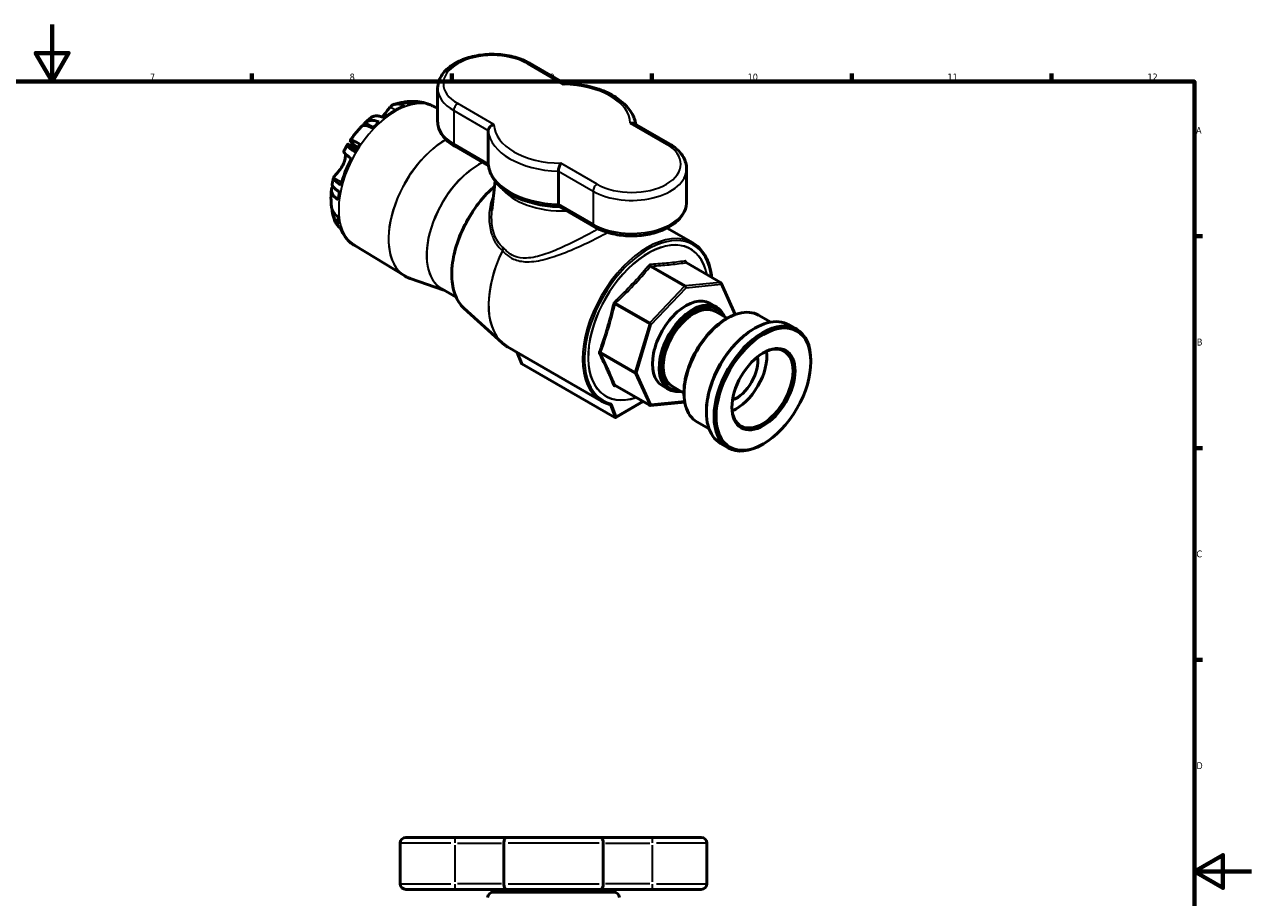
# Model space of a CAD drawing. Header units: millimetres. Extents: x -96 to 918, y -124 to 641.
# Tile 7 of 7: x 411 to 841, y 288 to 594. Entities that reach past the tile are written whole.
import ezdxf

# ---------------------------------------------------------------- set-up
doc = ezdxf.new("R2010")
doc.units = ezdxf.units.MM
for name, color, linetype, lineweight in [('Border (ANSI)', 7, 'Continuous', 70), ('Visible (ANSI)', 7, 'Continuous', 50), ('Visible Narrow (ANSI)', 7, 'Continuous', 35)]:
    doc.layers.add(name, color=color, linetype=linetype, lineweight=lineweight)
doc.styles.add('Note Text (ANSI)', font='tahoma.ttf')

# ---------------------------------------------------------------- blocks, each defined once
blk = doc.blocks.new('Borders Default Border')
at = {"layer": 'Border (ANSI)'}
for p, q in [((490.58, 574), (490.58, 576.8)), ((560.67, 574), (560.67, 576.8)), ((630.75, 574), (630.75, 576.8)), ((700.83, 574), (700.83, 576.8)), ((770.92, 574), (770.92, 576.8)), ((821, 519.75), (823.8, 519.75)), ((821, 445.5), (823.8, 445.5)), ((821, 371.25), (823.8, 371.25))]:
    blk.add_line(p, q, dxfattribs=at)
at = {"layer": 'Border (ANSI)', "flags": 128}
for points in [[(420.5, 594), (420.5, 574), (414.73, 584), (426.27, 584), (420.5, 574)], [(20, 20), (20, 574), (821, 574), (821, 20), (20, 20)], [(841, 297), (821, 297), (831, 302.77), (831, 291.23), (821, 297)]]:
    blk.add_lwpolyline(points, dxfattribs=at)
at = {"layer": 'Border (ANSI)', "color": 5, "true_color": 0x0000ff, "char_height": 2.4, "attachment_point": 7, "style": 'Note Text (ANSI)'}
for s, insert in [('7', (454.8, 574.4)), ('8', (524.84, 574.35)), ('9', (594.92, 574.35)), ('10', (664.35, 574.35)), ('11', (734.43, 574.4)), ('12', (804.52, 574.4)), ('A', (821.58, 555.68)), ('B', (821.87, 481.43)), ('C', (821.71, 407.13)), ('D', (821.72, 332.93))]:
    blk.add_mtext(s, dxfattribs=dict(at, insert=insert))

msp = doc.modelspace()

# ---------------------------------------------------------------- linework, layer by layer
at = {"layer": 'Visible (ANSI)'}
for p, q in [((600.2659, 573.3323), (588.0319, 580.3956)), ((555.6696, 571.6417), (555.6696, 560.0474)), ((554.6665, 565.0832), (555.6696, 564.5323)), ((636.9071, 552.1775), (624.6213, 559.2707)), ((573.4181, 556.803), (573.4181, 545.2088)), ((524.2832, 552.0451), (527.2655, 550.3233)), ((526.1928, 551.9052), (527.712, 551.0281)), ((561.7074, 551.2935), (573.4928, 544.4892)), ((598.0435, 530.9912), (598.0435, 542.5855)), ((642.9448, 543.4236), (642.9448, 531.8293)), ((575.8301, 539.1538), (574.7148, 528.7649)), ((598.2968, 530.1686), (610.5826, 523.0754)), ((645.1104, 517.4158), (636.0839, 522.6272)), ((526.6072, 516.4832), (544.1226, 505.8651)), ((654.8252, 503.5552), (642.7992, 510.4984)), ((557.8845, 500.8954), (546.0436, 504.9667)), ((655.0308, 503.3283), (660.0221, 492.2957)), ((562.1382, 498.4395), (557.1856, 501.2989)), ((653.4436, 494.8915), (651.0819, 496.2551)), ((564.8874, 494.562), (578.2442, 482.4172)), ((657.1604, 490.9968), (653.0399, 493.3758)), ((659.3631, 492.0418), (659.8405, 492.2267)), ((672.4335, 489.6319), (668.1607, 492.0988)), ((666.5107, 487.2976), (666.8642, 487.5017)), ((681.5512, 487.1391), (678.8642, 488.6904)), ((613.1104, 461.9902), (580.1714, 481.0075)), ((585.034, 475.2404), (583.5673, 479.0469)), ((617.7967, 456.2266), (585.1803, 475.0577)), ((686.5218, 475.7442), (686.5218, 476.1524)), ((629.9714, 460.5071), (617.9454, 467.4504)), ((636.7836, 466.0355), (634.4218, 467.399)), ((642.0149, 464.764), (637.8944, 467.143)), ((618.1192, 456.2437), (627.7375, 461.7969)), ((642.3209, 461.6362), (630.2707, 460.4426)), ((642.2113, 462.3339), (642.2898, 461.8281)), ((649.8936, 458.5161), (649.8936, 458.1078)), ((650.8335, 452.2196), (646.5607, 454.6865)), ((657.5512, 445.5698), (654.8642, 447.1212)), ((669.9048, 446.9627), (669.5512, 446.7585)), ((542.5437, 306.9274), (542.5437, 292.7274)), ((544.5437, 308.9274), (561.7437, 308.9274)), ((579.6807, 308.9274), (561.7437, 308.9274)), ((578.8909, 306.9274), (578.8909, 292.7274)), ((579.6807, 308.9274), (612.9268, 308.9274)), ((630.8637, 308.9274), (612.9268, 308.9274)), ((613.7166, 292.7274), (613.7166, 306.9274)), ((630.8637, 308.9274), (648.0637, 308.9274)), ((650.0637, 306.9274), (650.0637, 292.7274)), ((561.7437, 290.7274), (544.5437, 290.7274)), ((561.7437, 290.7274), (579.6807, 290.7274)), ((575.1688, 289.7274), (617.4387, 289.7274)), ((612.9268, 290.7274), (579.6807, 290.7274)), ((584.3037, 289.7274), (584.3037, 290.7274)), ((608.3037, 289.7274), (608.3037, 290.7274)), ((612.9268, 290.7274), (630.8637, 290.7274)), ((648.0637, 290.7274), (630.8637, 290.7274))]:
    msp.add_line(p, q, dxfattribs=at)
for centre, radius, start, end in [((654.5752, 503.1222), 0.5, 24.34287, 60), ((630.2214, 460.9402), 0.5, 240, 275.65713), ((544.5437, 306.9274), 2, 90, 180), ((648.0637, 306.9274), 2, 0, 90), ((544.5437, 292.7274), 2, 180, 270), ((648.0637, 292.7274), 2, 270, 0), ((575.1688, 287.7274), 2, 90, 175), ((617.4387, 287.7274), 2, 5, 90)]:
    msp.add_arc(centre, radius, start, end, dxfattribs=at)
for centre, major_axis, ratio, start_param, end_param in [((540.4759, 540.8761), (-14.0208, -24.2847), 0.57735027, 3.74337427, 4.11060736), ((545.9245, 557.4266), (-0.9463, 9.5532), 0.75434448, 5.85384259, 6.47230828), ((540.4759, 540.8761), (-14.0208, -24.2847), 0.57735027, 3.53429174, 3.64956608), ((548.876, 557.163), (2.8315, 9.1729), 0.80951134, 6.1673643, 6.28318531), ((540.4759, 540.8761), (14.0208, 24.2847), 0.57735027, 0.04726315, 0.13089969), ((540.4759, 540.8761), (-14.0208, -24.2847), 0.57735027, 4.20441555, 4.3196899), ((535.9325, 551.6577), (-6.9694, 6.6021), 0.31245971, 5.43236871, 6.28318531), ((532.981, 547.986), (-7.9261, 5.4163), 0.10657419, 5.39864088, 6.90272106), ((534.1403, 544.534), (-9.2314, -15.9893), 0.57735027, 4.58148929, 4.62690773), ((540.4759, 540.8761), (-14.0208, -24.2847), 0.57735027, 4.58148929, 4.69676363), ((540.4759, 540.8761), (-14.0208, -24.2847), 0.57735027, 4.79057182, 5.15780491), ((527.985, 535.1095), (-9.5455, 1.0211), 0.49705163, 6.0304104, 7.05928422), ((540.4759, 540.8761), (-14.0208, -24.2847), 0.57735027, 5.25161311, 5.36688745), ((527.985, 531.1742), (-9.5293, -1.163), 0.64777029, 0, 0.64408271), ((540.4759, 540.8761), (-14.0208, -24.2847), 0.57735027, 5.62868684, 5.74396118), ((540.4759, 540.8761), (-14.0208, -24.2847), 0.57735027, 5.83776937, 6.20500246), ((642.7519, 481.8271), (-8.33, -14.428), 0.57735027, 3.14159265, 6.28318531), ((645.1136, 480.4635), (8.33, 14.428), 0.57735027, 5.85348564, 9.85447763), ((645.4672, 480.2594), (-8.08, -13.995), 0.57735027, 2.78536378, 6.63941419), ((645.4672, 480.2594), (-7.5728, -13.1164), 0.57735027, 3.14159265, 6.28318531), ((657.3607, 473.3926), (-10.8, -18.7061), 0.57735027, 3.14159265, 6.28318531), ((656.9397, 473.6357), (-10.5546, -18.2811), 0.57735027, 3.76391091, 5.66086705), ((666.8642, 467.9058), (-12, -20.7846), 0.57735027, 3.14159265, 6.28318531), ((666.5107, 468.1099), (-11.75, -20.3516), 0.57735027, 3.92699082, 5.49778714), ((669.5512, 466.3544), (12, 20.7846), 0.57735027, 5.49778714, 10.21017612), ((669.5512, 466.3544), (7.5728, 13.1164), 0.57735027, 2.37256774, 7.05221022), ((660.4013, 471.6372), (-7.5728, -13.1164), 0.57735027, 0.64868285, 2.49290981), ((585.4279, 475.6088), (-0.2022, -0.5721), 0.66653171, 5.62113306, 6.15983939), ((660.4013, 471.6372), (-5.3009, -9.1815), 0.57735027, 0.60398257, 2.53761008), ((618.0442, 456.7778), (-0.2022, -0.5721), 0.66653171, 6.15983939, 7.73063572)]:
    msp.add_ellipse(centre, major_axis=major_axis, ratio=ratio, start_param=start_param, end_param=end_param, dxfattribs=at)
for major_axis in [(-11.75, -20.3516), (7.8228, 13.5494)]:
    msp.add_ellipse((669.9048, 466.1503), major_axis=major_axis, ratio=0.57735027, dxfattribs=at)
for points, knots in [([(588.0319, 580.3956), (586.4954, 581.2827), (584.7414, 581.9958), (580.975, 583.0409), (578.9636, 583.3733), (574.8853, 583.6377), (572.8197, 583.572), (568.8176, 583.0499), (566.882, 582.5933), (563.3137, 581.3112), (561.6832, 580.4836), (558.9165, 578.4958), (557.7734, 577.3353), (556.2326, 574.8368), (555.7805, 573.5201), (555.6757, 571.996), (555.6696, 571.8188), (555.6696, 571.6417)], [0, 0, 0, 0, 0.33739021, 0.33739021, 0.67360935, 0.67360935, 1.00761997, 1.00761997, 1.34210089, 1.34210089, 1.67927677, 1.67927677, 2.01414444, 2.01414444, 2.31651956, 2.31651956, 2.35619449, 2.35619449, 2.35619449, 2.35619449]), ([(599.7152, 572.9738), (599.7161, 572.975), (599.717, 572.9762), (599.7807, 573.0625), (599.8436, 573.1338), (599.967, 573.2451), (600.0273, 573.2852), (600.1271, 573.326), (600.1677, 573.3343), (600.2063, 573.3335)], [-0.000684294, -0.000684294, -0.000684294, -0.000684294, 0, 0, 0.048237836, 0.048237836, 0.096102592, 0.096102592, 0.130991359, 0.130991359, 0.130991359, 0.130991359]), ([(625.1217, 558.9818), (624.9179, 560.3774), (624.4184, 561.7373), (622.7631, 564.5426), (621.4926, 565.9457), (618.3988, 568.4183), (616.5733, 569.4901), (612.517, 571.2628), (610.2858, 571.9633), (605.5912, 572.9548), (603.1284, 573.2455), (600.5003, 573.3267), (600.3533, 573.3305), (600.2063, 573.3335)], [5.58189489, 5.58189489, 5.58189489, 5.58189489, 5.82614072, 5.82614072, 6.12338649, 6.12338649, 6.42063227, 6.42063227, 6.71787804, 6.71787804, 7.01512381, 7.01512381, 7.03271983, 7.03271983, 7.03271983, 7.03271983]), ([(536.281, 561.5544), (536.4353, 561.7409), (536.5867, 561.9318), (537.0259, 562.5006), (537.3005, 562.8749), (537.7552, 563.4925), (537.9372, 563.7389), (538.2963, 564.2122), (538.4705, 564.4343), (538.7889, 564.8174), (538.9333, 564.9804), (539.0708, 565.1231)], [-1.178788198, -1.178788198, -1.178788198, -1.178788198, -1.11864283, -1.11864283, -1.001499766, -1.001499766, -0.916784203, -0.916784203, -0.827368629, -0.827368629, -0.745036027, -0.745036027, -0.745036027, -0.745036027]), ([(539.0708, 565.1231), (539.2892, 565.3496), (539.5307, 565.5369), (540.0685, 565.8541), (540.42, 565.9937), (541.1779, 566.1473), (541.5843, 566.1612), (542.3551, 566.0881), (542.79, 565.9952), (543.5221, 565.7423), (543.8136, 565.6183), (544.0963, 565.4772)], [4.988889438, 4.988889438, 4.988889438, 4.988889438, 5.135352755, 5.135352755, 5.313310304, 5.313310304, 5.491267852, 5.491267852, 5.667693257, 5.667693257, 5.781846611, 5.781846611, 5.781846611, 5.781846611]), ([(540.3617, 565.9516), (540.5067, 566.0017), (540.6525, 566.0504), (540.9456, 566.1448), (541.0929, 566.1906), (541.389, 566.2791), (541.5378, 566.3218), (541.837, 566.4041), (541.9873, 566.4437), (542.2895, 566.5196), (542.4414, 566.5559), (542.594, 566.5906)], [4.91046072, 4.91046072, 4.91046072, 4.91046072, 4.9297647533, 4.9297647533, 4.9490687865, 4.9490687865, 4.9683728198, 4.9683728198, 4.987676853, 4.987676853, 5.0069808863, 5.0069808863, 5.0069808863, 5.0069808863]), ([(545.9065, 566.0318), (545.628, 566.1702), (545.3409, 566.2917), (544.6179, 566.5395), (544.1877, 566.6295), (543.4214, 566.6981), (543.0156, 566.6809), (542.6232, 566.5971), (542.6086, 566.5939), (542.594, 566.5906)], [0.062263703, 0.062263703, 0.062263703, 0.062263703, 0.174710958, 0.174710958, 0.349421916, 0.349421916, 0.527641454, 0.527641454, 0.534548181, 0.534548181, 0.534548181, 0.534548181]), ([(544.9782, 566.9799), (545.4121, 567.0228), (545.8509, 567.0509), (546.7367, 567.0745), (547.1837, 567.0699), (548.0833, 567.0253), (548.536, 566.9852), (549.4435, 566.867), (549.8984, 566.7889), (550.8059, 566.5926), (551.2586, 566.4745), (551.7075, 566.3359)], [5.105088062, 5.105088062, 5.105088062, 5.105088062, 5.15744794, 5.15744794, 5.209807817, 5.209807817, 5.262167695, 5.262167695, 5.314527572, 5.314527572, 5.36688745, 5.36688745, 5.36688745, 5.36688745]), ([(553.8186, 565.5161), (553.8759, 565.489), (553.9331, 565.4615), (554.0471, 565.4059), (554.104, 565.3777), (554.2174, 565.3207), (554.2739, 565.2918), (554.3867, 565.2334), (554.4429, 565.2038), (554.5549, 565.144), (554.6108, 565.1138), (554.6665, 565.0832)], [5.4505239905, 5.4505239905, 5.4505239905, 5.4505239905, 5.4575080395, 5.4575080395, 5.4644920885, 5.4644920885, 5.4714761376, 5.4714761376, 5.4784601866, 5.4784601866, 5.4854442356, 5.4854442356, 5.4854442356, 5.4854442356]), ([(529.5976, 558.579), (529.6139, 558.6395), (529.6347, 558.7001), (529.7947, 559.0841), (530.0519, 559.3983), (530.4, 559.6781)], [-0.273256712, -0.273256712, -0.273256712, -0.273256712, -0.230245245, -0.230245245, 0, 0, 0, 0]), ([(530.1824, 559.4873), (530.3075, 559.6073), (530.4334, 559.7263), (530.6867, 559.9622), (530.8142, 560.0792), (531.0708, 560.311), (531.1998, 560.4259), (531.4596, 560.6535), (531.5903, 560.7663), (531.8533, 560.9896), (531.9855, 561.1002), (532.1186, 561.2096)], [4.392917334, 4.392917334, 4.392917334, 4.392917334, 4.414967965, 4.414967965, 4.437018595, 4.437018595, 4.459069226, 4.459069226, 4.481119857, 4.481119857, 4.503170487, 4.503170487, 4.503170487, 4.503170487]), ([(530.4, 559.6781), (530.5163, 559.7715), (530.6358, 559.8546), (531.0489, 560.1049), (531.3988, 560.2489), (532.1545, 560.4102), (532.5603, 560.4274), (533.3265, 560.3588), (533.7567, 560.2688), (534.4798, 560.021), (534.7669, 559.8995), (535.0454, 559.7611)], [5.353990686, 5.353990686, 5.353990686, 5.353990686, 5.426732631, 5.426732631, 5.604952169, 5.604952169, 5.783171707, 5.783171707, 5.957882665, 5.957882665, 6.07032992, 6.07032992, 6.07032992, 6.07032992]), ([(536.8556, 561.2968), (536.5729, 561.4378), (536.2813, 561.5618), (535.5492, 561.8148), (535.1143, 561.9076), (534.3436, 561.9808), (533.9371, 561.9668), (533.1792, 561.8133), (532.8277, 561.6737), (532.3929, 561.4172), (532.2536, 561.3202), (532.1188, 561.2094)], [0.062272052, 0.062272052, 0.062272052, 0.062272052, 0.176425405, 0.176425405, 0.35285081, 0.35285081, 0.530808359, 0.530808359, 0.708765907, 0.708765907, 0.793088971, 0.793088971, 0.793088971, 0.793088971]), ([(555.6696, 560.0474), (555.6696, 559.3461), (555.766, 558.6452), (556.1393, 557.2845), (556.4155, 556.6251), (557.1215, 555.3706), (557.5509, 554.7753), (558.5386, 553.6561), (559.0969, 553.132), (560.3236, 552.1573), (560.992, 551.7065), (561.7074, 551.2935)], [2.35619449, 2.35619449, 2.35619449, 2.35619449, 2.513274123, 2.513274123, 2.670353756, 2.670353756, 2.827433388, 2.827433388, 2.984513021, 2.984513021, 3.141592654, 3.141592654, 3.141592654, 3.141592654]), ([(623.2237, 559.4011), (623.2258, 559.4017), (623.2279, 559.4022), (623.3781, 559.4386), (623.5257, 559.4609), (623.8136, 559.4773), (623.9534, 559.4715), (624.2834, 559.4217), (624.4644, 559.3613), (624.6213, 559.2707)], [-0.654059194, -0.654059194, -0.654059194, -0.654059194, -0.6533749, -0.6533749, -0.605137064, -0.605137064, -0.557272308, -0.557272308, -0.486810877, -0.486810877, -0.486810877, -0.486810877]), ([(525.0548, 553.4023), (525.2908, 553.7476), (525.5319, 554.0891), (526.0241, 554.7638), (526.2751, 555.0971), (526.787, 555.7548), (527.0478, 556.0793), (527.5789, 556.7189), (527.8492, 557.034), (528.3992, 557.6545), (528.6788, 557.9597), (528.9631, 558.2598)], [4.057890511, 4.057890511, 4.057890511, 4.057890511, 4.110250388, 4.110250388, 4.162610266, 4.162610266, 4.214970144, 4.214970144, 4.267330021, 4.267330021, 4.319689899, 4.319689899, 4.319689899, 4.319689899]), ([(575.3907, 558.9301), (575.3886, 558.9296), (575.3865, 558.9291), (575.2364, 558.8919), (575.0888, 558.8415), (574.8009, 558.7154), (574.6611, 558.6401), (574.3008, 558.4057), (574.0946, 558.2266), (573.7615, 557.835), (573.6332, 557.6291), (573.4618, 557.21), (573.4181, 557.0022), (573.4181, 556.803)], [-0.654059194, -0.654059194, -0.654059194, -0.654059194, -0.6533749, -0.6533749, -0.605137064, -0.605137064, -0.557272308, -0.557272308, -0.475944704, -0.475944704, -0.400061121, -0.400061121, -0.32668745, -0.32668745, -0.32668745, -0.32668745]), ([(522.8329, 549.7607), (522.9158, 549.9138), (522.9997, 550.0664), (523.1694, 550.3705), (523.2552, 550.522), (523.4287, 550.8239), (523.5164, 550.9744), (523.6937, 551.2741), (523.7833, 551.4234), (523.9644, 551.7208), (524.0558, 551.869), (524.1482, 552.0165)], [3.88002525, 3.88002525, 3.88002525, 3.88002525, 3.901786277, 3.901786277, 3.923547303, 3.923547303, 3.945308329, 3.945308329, 3.967069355, 3.967069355, 3.988830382, 3.988830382, 3.988830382, 3.988830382]), ([(526.676, 549.3494), (526.4142, 549.5087), (526.1603, 549.6715), (525.5645, 550.0776), (525.2531, 550.3154), (524.7672, 550.7327), (524.55, 550.9502), (524.2426, 551.3464), (524.1522, 551.5252), (524.1056, 551.731), (524.1002, 551.7898), (524.1044, 551.8462)], [0.062263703, 0.062263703, 0.062263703, 0.062263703, 0.174710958, 0.174710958, 0.349421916, 0.349421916, 0.527641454, 0.527641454, 0.705860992, 0.705860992, 0.778602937, 0.778602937, 0.778602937, 0.778602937]), ([(524.1044, 551.8462), (524.1063, 551.8714), (524.1092, 551.8946), (524.1352, 552.035), (524.1891, 552.0875), (524.2716, 552.0514), (524.2773, 552.0485), (524.2832, 552.0451)], [-0.753906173, -0.753906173, -0.753906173, -0.753906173, -0.719574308, -0.719574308, -0.526013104, -0.526013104, -0.511856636, -0.511856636, -0.511856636, -0.511856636]), ([(642.9448, 543.4236), (642.9448, 544.1249), (642.8484, 544.8258), (642.4752, 546.1864), (642.1989, 546.8459), (641.493, 548.1003), (641.0635, 548.6957), (640.0759, 549.8148), (639.5175, 550.3389), (638.2909, 551.3137), (637.6224, 551.7645), (636.9071, 552.1775)], [5.497787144, 5.497787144, 5.497787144, 5.497787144, 5.654866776, 5.654866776, 5.811946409, 5.811946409, 5.969026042, 5.969026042, 6.126105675, 6.126105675, 6.283185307, 6.283185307, 6.283185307, 6.283185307]), ([(522.8191, 549.7329), (522.7731, 549.6305), (522.7695, 549.5129), (522.8365, 549.2445), (522.9312, 549.0645), (523.2457, 548.6665), (523.4657, 548.4485), (523.9575, 548.0284), (524.2738, 547.7879), (524.8786, 547.3766), (525.1369, 547.2113), (525.403, 547.0495)], [4.988888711, 4.988888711, 4.988888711, 4.988888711, 5.135352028, 5.135352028, 5.313309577, 5.313309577, 5.491267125, 5.491267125, 5.66769253, 5.66769253, 5.781845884, 5.781845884, 5.781845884, 5.781845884]), ([(522.8341, 545.5438), (522.8548, 545.5972), (522.8749, 545.6507), (523.0971, 546.2608), (523.2282, 546.8157), (523.3554, 547.794), (523.3653, 548.2168), (523.3433, 548.5793)], [-1.766286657, -1.766286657, -1.766286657, -1.766286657, -1.747869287, -1.747869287, -1.55642376, -1.55642376, -1.387131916, -1.387131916, -1.387131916, -1.387131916]), ([(519.1988, 540.4019), (519.2151, 540.4383), (519.238, 540.4788), (519.3452, 540.644), (519.4703, 540.7981), (519.7825, 541.1551), (519.9516, 541.3412), (520.3754, 541.8123), (520.6345, 542.1031), (521.2758, 542.8736), (521.6566, 543.3702), (522.3289, 544.4304), (522.6158, 544.981), (522.8341, 545.5438)], [-2.652104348, -2.652104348, -2.652104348, -2.652104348, -2.594237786, -2.594237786, -2.439296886, -2.439296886, -2.313053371, -2.313053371, -2.163200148, -2.163200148, -1.960498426, -1.960498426, -1.766286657, -1.766286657, -1.766286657, -1.766286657]), ([(573.4227, 545.0978), (573.5583, 543.4917), (574.0878, 541.9172), (575.8514, 538.9284), (577.1218, 537.5253), (580.2156, 535.0527), (582.0411, 533.9809), (586.0974, 532.2082), (588.3287, 531.5077), (593.0232, 530.5162), (595.4861, 530.2255), (598.0943, 530.1449), (598.2214, 530.1415), (598.3485, 530.1387)], [2.40489831, 2.40489831, 2.40489831, 2.40489831, 2.68454807, 2.68454807, 2.98179384, 2.98179384, 3.27903961, 3.27903961, 3.57628538, 3.57628538, 3.87353116, 3.87353116, 3.88874837, 3.88874837, 3.88874837, 3.88874837]), ([(598.8993, 545.3574), (598.8984, 545.3562), (598.8975, 545.355), (598.8338, 545.2679), (598.7708, 545.1687), (598.6474, 544.9476), (598.5872, 544.8263), (598.4313, 544.474), (598.3413, 544.2278), (598.1953, 543.7282), (598.1386, 543.4808), (598.0629, 543.0065), (598.0435, 542.7847), (598.0435, 542.5855)], [-0.000684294, -0.000684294, -0.000684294, -0.000684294, 0, 0, 0.048237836, 0.048237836, 0.096102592, 0.096102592, 0.177430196, 0.177430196, 0.253313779, 0.253313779, 0.32668745, 0.32668745, 0.32668745, 0.32668745]), ([(518.6738, 537.8497), (518.6697, 537.7933), (518.6751, 537.7345), (518.7216, 537.5287), (518.812, 537.3499), (519.1195, 536.9537), (519.3366, 536.7362), (519.8226, 536.3188), (520.134, 536.0811), (520.7298, 535.675), (520.9836, 535.5122), (521.2454, 535.3529)], [5.354140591, 5.354140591, 5.354140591, 5.354140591, 5.426882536, 5.426882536, 5.605102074, 5.605102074, 5.783321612, 5.783321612, 5.95803257, 5.95803257, 6.070479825, 6.070479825, 6.070479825, 6.070479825]), ([(518.6791, 537.8937), (518.7059, 538.0566), (518.7339, 538.2192), (518.7925, 538.5443), (518.823, 538.7067), (518.8864, 539.0312), (518.9193, 539.1933), (518.9876, 539.5172), (519.0229, 539.679), (519.0959, 540.0022), (519.1336, 540.1637), (519.1725, 540.3249)], [3.348511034, 3.348511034, 3.348511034, 3.348511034, 3.36962483, 3.36962483, 3.390738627, 3.390738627, 3.411852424, 3.411852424, 3.43296622, 3.43296622, 3.454080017, 3.454080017, 3.454080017, 3.454080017]), ([(521.7826, 537.7185), (521.5165, 537.8803), (521.2582, 538.0456), (520.6534, 538.4569), (520.3371, 538.6974), (519.8453, 539.1175), (519.6253, 539.3355), (519.3108, 539.7335), (519.2162, 539.9135), (519.1491, 540.1819), (519.1527, 540.2995), (519.1988, 540.4019)], [0.062272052, 0.062272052, 0.062272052, 0.062272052, 0.176425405, 0.176425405, 0.35285081, 0.35285081, 0.530808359, 0.530808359, 0.708765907, 0.708765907, 0.855229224, 0.855229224, 0.855229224, 0.855229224]), ([(518.4557, 530.0112), (518.4057, 530.4203), (518.3666, 530.8295), (518.3086, 531.6474), (518.2897, 532.0563), (518.2709, 532.8734), (518.271, 533.2816), (518.2893, 534.0972), (518.3074, 534.5047), (518.3608, 535.3185), (518.396, 535.7249), (518.4394, 536.1306)], [3.01069296, 3.01069296, 3.01069296, 3.01069296, 3.063052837, 3.063052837, 3.115412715, 3.115412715, 3.167772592, 3.167772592, 3.22013247, 3.22013247, 3.272492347, 3.272492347, 3.272492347, 3.272492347]), ([(564.8874, 494.562), (563.5817, 495.7493), (562.5489, 497.3165), (561.0936, 501.0848), (560.6881, 503.3035), (560.561, 508.1594), (560.8463, 510.8003), (562.0779, 516.2216), (563.0236, 519.0009), (565.4763, 524.4186), (566.9823, 527.0562), (570.4039, 531.9281), (572.3189, 534.1616), (574.7662, 536.4808), (575.1935, 536.8676), (575.6247, 537.24)], [2.48120182, 2.48120182, 2.48120182, 2.48120182, 2.79194129, 2.79194129, 3.11182547, 3.11182547, 3.4348065, 3.4348065, 3.75751214, 3.75751214, 4.07979213, 4.07979213, 4.40206043, 4.40206043, 4.4693253, 4.4693253, 4.4693253, 4.4693253]), ([(598.2968, 530.1686), (598.2862, 530.1747), (598.2759, 530.1817), (598.1953, 530.2451), (598.1386, 530.3443), (598.0629, 530.6207), (598.0435, 530.7921), (598.0435, 530.9912)], [-0.486810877, -0.486810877, -0.486810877, -0.486810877, -0.475944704, -0.475944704, -0.400061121, -0.400061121, -0.32668745, -0.32668745, -0.32668745, -0.32668745]), ([(610.5826, 523.0754), (612.1191, 522.1883), (613.8731, 521.4752), (617.6395, 520.4301), (619.6509, 520.0977), (623.7291, 519.8333), (625.7947, 519.899), (629.7969, 520.4211), (631.7325, 520.8777), (635.3008, 522.1598), (636.9313, 522.9874), (639.6979, 524.9752), (640.8411, 526.1357), (642.3818, 528.6342), (642.834, 529.9509), (642.9387, 531.475), (642.9448, 531.6522), (642.9448, 531.8293)], [3.14159265, 3.14159265, 3.14159265, 3.14159265, 3.47898287, 3.47898287, 3.81520201, 3.81520201, 4.14921263, 4.14921263, 4.48369354, 4.48369354, 4.82086943, 4.82086943, 5.1557371, 5.1557371, 5.45811221, 5.45811221, 5.49778714, 5.49778714, 5.49778714, 5.49778714]), ([(521.2454, 524.1937), (520.9836, 524.3754), (520.7298, 524.5824), (520.134, 525.1581), (519.8226, 525.5543), (519.3366, 526.3455), (519.1195, 526.8144), (518.812, 527.8082), (518.7216, 528.3331), (518.6825, 528.9162), (518.6781, 529.0079), (518.6755, 529.1013)], [0.062263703, 0.062263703, 0.062263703, 0.062263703, 0.174710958, 0.174710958, 0.349421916, 0.349421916, 0.527641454, 0.527641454, 0.705860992, 0.705860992, 0.738328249, 0.738328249, 0.738328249, 0.738328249]), ([(519.5394, 525.3636), (519.4817, 525.5248), (519.4263, 525.6863), (519.3198, 526.0098), (519.2688, 526.1718), (519.171, 526.4962), (519.1243, 526.6586), (519.0349, 526.9838), (518.9924, 527.1466), (518.9112, 527.4723), (518.8727, 527.6353), (518.8361, 527.7984)], [2.81157557, 2.81157557, 2.81157557, 2.81157557, 2.83250375, 2.83250375, 2.85343193, 2.85343193, 2.87436011, 2.87436011, 2.89528829, 2.89528829, 2.916216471, 2.916216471, 2.916216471, 2.916216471]), ([(519.5396, 525.3637), (519.689, 524.9477), (519.8808, 524.5566), (520.3371, 523.8218), (520.6534, 523.423), (521.2582, 522.842), (521.5165, 522.6323), (521.7826, 522.4484)], [5.338822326, 5.338822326, 5.338822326, 5.338822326, 5.491232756, 5.491232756, 5.667658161, 5.667658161, 5.781811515, 5.781811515, 5.781811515, 5.781811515]), ([(525.403, 517.2979), (525.1369, 517.4818), (524.8786, 517.6914), (524.4528, 518.1005), (524.278, 518.2934), (524.1193, 518.4915)], [0.062272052, 0.062272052, 0.062272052, 0.062272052, 0.176425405, 0.176425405, 0.266844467, 0.266844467, 0.266844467, 0.266844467]), ([(526.6072, 516.4832), (526.5052, 516.545), (526.4039, 516.608), (526.2027, 516.7363), (526.1029, 516.8015), (525.9049, 516.9342), (525.8067, 517.0017), (525.6119, 517.1387), (525.5153, 517.2082), (525.3239, 517.3494), (525.2291, 517.4211), (525.1351, 517.4937)], [2.3685373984, 2.3685373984, 2.3685373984, 2.3685373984, 2.3816572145, 2.3816572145, 2.3947770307, 2.3947770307, 2.4078968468, 2.4078968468, 2.421016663, 2.421016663, 2.4341364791, 2.4341364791, 2.4341364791, 2.4341364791]), ([(645.1104, 517.4158), (646.8175, 516.4302), (648.2542, 514.9817), (650.4629, 511.298), (651.2225, 509.0485), (651.6598, 506.1337), (651.7094, 505.7353), (651.7499, 505.3308)], [5.497787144, 5.497787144, 5.497787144, 5.497787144, 5.808165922, 5.808165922, 6.125100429, 6.125100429, 6.174326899, 6.174326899, 6.174326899, 6.174326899]), ([(642.7992, 510.4984), (642.7927, 510.5022), (642.7869, 510.5062), (642.7772, 510.5136), (642.7733, 510.5171), (642.7675, 510.5229), (642.7655, 510.5253), (642.7634, 510.5279), (642.763, 510.5285), (642.763, 510.5285)], [0.0392960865, 0.0392960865, 0.0392960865, 0.0392960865, 0.0471556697, 0.0471556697, 0.055015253, 0.055015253, 0.0628748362, 0.0628748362, 0.0689868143, 0.0689868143, 0.0689868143, 0.0689868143]), ([(546.0436, 504.9667), (545.9087, 505.0131), (545.775, 505.0622), (545.5104, 505.1659), (545.3794, 505.2205), (545.1203, 505.335), (544.9921, 505.3949), (544.7386, 505.5201), (544.6133, 505.5854), (544.3657, 505.7213), (544.2434, 505.7919), (544.1226, 505.8651)], [2.244175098, 2.244175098, 2.244175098, 2.244175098, 2.269047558, 2.269047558, 2.293920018, 2.293920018, 2.318792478, 2.318792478, 2.343664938, 2.343664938, 2.368537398, 2.368537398, 2.368537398, 2.368537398]), ([(580.1714, 481.0075), (580.0339, 481.0869), (579.8981, 481.1692), (579.6301, 481.3399), (579.4979, 481.4281), (579.237, 481.6104), (579.1084, 481.7045), (578.855, 481.8984), (578.7301, 481.9982), (578.4843, 482.2035), (578.3633, 482.3089), (578.2442, 482.4172)], [2.35619449, 2.35619449, 2.35619449, 2.35619449, 2.381195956, 2.381195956, 2.406197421, 2.406197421, 2.431198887, 2.431198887, 2.456200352, 2.456200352, 2.481201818, 2.481201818, 2.481201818, 2.481201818]), ([(617.9013, 467.4667), (617.9013, 467.4667), (617.902, 467.4666), (617.9053, 467.4662), (617.9083, 467.4656), (617.9163, 467.4634), (617.9213, 467.4618), (617.9325, 467.4572), (617.9389, 467.4541), (617.9454, 467.4504)], [0.0096070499, 0.0096070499, 0.0096070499, 0.0096070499, 0.0157184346, 0.0157184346, 0.0235776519, 0.0235776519, 0.0314368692, 0.0314368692, 0.0392960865, 0.0392960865, 0.0392960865, 0.0392960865]), ([(616.0176, 460.8206), (615.8112, 460.8722), (615.6071, 460.9291), (615.2037, 461.0535), (615.0045, 461.121), (614.6111, 461.2666), (614.417, 461.3447), (614.0342, 461.5113), (613.8454, 461.5998), (613.4736, 461.7873), (613.2905, 461.8862), (613.1104, 461.9902)], [2.192436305, 2.192436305, 2.192436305, 2.192436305, 2.225187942, 2.225187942, 2.257939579, 2.257939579, 2.290691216, 2.290691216, 2.323442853, 2.323442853, 2.35619449, 2.35619449, 2.35619449, 2.35619449]), ([(579.6807, 308.9274), (579.6798, 308.9274), (579.679, 308.9274), (579.6179, 308.9269), (579.558, 308.9097), (579.4417, 308.8425), (579.3854, 308.7929), (579.2409, 308.6161), (579.1588, 308.4603), (579.0265, 308.084), (578.9758, 307.8718), (578.9081, 307.4121), (578.8909, 307.1713), (578.8909, 306.9274)], [-0.654059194, -0.654059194, -0.654059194, -0.654059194, -0.6533749, -0.6533749, -0.605137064, -0.605137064, -0.557272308, -0.557272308, -0.475944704, -0.475944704, -0.400061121, -0.400061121, -0.32668745, -0.32668745, -0.32668745, -0.32668745]), ([(612.9268, 308.9274), (612.9277, 308.9274), (612.9285, 308.9274), (612.9896, 308.9269), (613.0495, 308.9097), (613.1658, 308.8425), (613.2221, 308.7929), (613.3666, 308.6161), (613.4487, 308.4603), (613.581, 308.084), (613.6317, 307.8718), (613.6994, 307.4121), (613.7166, 307.1713), (613.7166, 306.9274)], [-0.000684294, -0.000684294, -0.000684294, -0.000684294, 0, 0, 0.048237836, 0.048237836, 0.096102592, 0.096102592, 0.177430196, 0.177430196, 0.253313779, 0.253313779, 0.32668745, 0.32668745, 0.32668745, 0.32668745]), ([(578.8909, 292.7274), (578.8909, 292.4834), (578.9081, 292.2426), (578.9758, 291.7829), (579.0265, 291.5707), (579.1588, 291.1944), (579.2409, 291.0387), (579.3854, 290.8619), (579.4417, 290.8122), (579.558, 290.745), (579.6179, 290.7279), (579.679, 290.7274), (579.6798, 290.7274), (579.6807, 290.7274)], [-0.32668745, -0.32668745, -0.32668745, -0.32668745, -0.253313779, -0.253313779, -0.177430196, -0.177430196, -0.096102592, -0.096102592, -0.048237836, -0.048237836, 0, 0, 0.000684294, 0.000684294, 0.000684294, 0.000684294]), ([(612.9268, 290.7274), (612.9277, 290.7274), (612.9285, 290.7274), (612.9896, 290.7279), (613.0495, 290.745), (613.1658, 290.8122), (613.2221, 290.8619), (613.3666, 291.0387), (613.4487, 291.1944), (613.581, 291.5707), (613.6317, 291.7829), (613.6994, 292.2426), (613.7166, 292.4834), (613.7166, 292.7274)], [-0.654059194, -0.654059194, -0.654059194, -0.654059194, -0.6533749, -0.6533749, -0.605137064, -0.605137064, -0.557272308, -0.557272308, -0.475944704, -0.475944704, -0.400061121, -0.400061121, -0.32668745, -0.32668745, -0.32668745, -0.32668745])]:
    msp.add_open_spline(points, degree=3, knots=knots, dxfattribs=at)
for points in [[(522.8329, 549.7607), (522.8282, 549.7521), (522.8236, 549.7428), (522.8191, 549.7329)], [(573.4181, 545.2088), (573.4181, 545.1713), (573.4196, 545.1342), (573.4227, 545.0978)], [(518.6791, 537.8937), (518.6767, 537.8788), (518.6749, 537.8641), (518.6738, 537.8497)]]:
    msp.add_open_spline(points, degree=3, dxfattribs=at)
at = {"layer": 'Visible Narrow (ANSI)'}
for p, q in [((587.0319, 580.2965), (599.7152, 572.9738)), ((539.0708, 565.1231), (540.9492, 564.0386)), ((561.2932, 563.8033), (573.4181, 556.803)), ((561.2932, 563.8033), (561.2932, 552.2091)), ((575.3907, 558.9301), (562.7074, 566.2528)), ((530.4, 559.6781), (533.2544, 558.0301)), ((623.2237, 559.4011), (635.9071, 552.0784)), ((524.1044, 551.8462), (527.1279, 550.1006)), ((573.4181, 545.2088), (561.2932, 552.2091)), ((598.0435, 542.5855), (610.1684, 535.5852)), ((611.5826, 538.0347), (598.8993, 545.3574)), ((519.1988, 540.4019), (522.0649, 538.7472)), ((610.1684, 535.5852), (610.1684, 523.9909)), ((610.1684, 523.9909), (598.0435, 530.9912)), ((630.2461, 509.153), (642.263, 502.2151)), ((642.5336, 502.3713), (630.5167, 509.3092)), ((642.6937, 510.5154), (654.7105, 503.5775)), ((654.7105, 503.5775), (642.5336, 502.3713)), ((642.263, 502.2151), (630.0861, 489.3606)), ((630.575, 488.8574), (642.7519, 501.7119)), ((642.7519, 501.7119), (654.9288, 502.9181)), ((654.9288, 502.9181), (659.7769, 492.2021)), ((617.8779, 495.9671), (629.8948, 489.0292)), ((630.0861, 489.3606), (618.0692, 496.2985)), ((629.8948, 489.0292), (624.8509, 472.0564)), ((625.5311, 471.8847), (630.575, 488.8574)), ((585.1803, 475.0577), (583.6649, 478.9905)), ((624.8509, 472.0564), (612.8341, 478.9944)), ((612.8341, 478.6819), (624.8509, 471.744)), ((624.8509, 471.744), (629.8948, 460.5953)), ((630.575, 460.736), (625.5311, 471.8847)), ((629.8948, 460.5953), (617.8779, 467.5333)), ((615.8263, 460.8701), (616.0592, 460.7356)), ((616.0592, 460.7356), (617.7967, 456.2266)), ((618.3978, 456.5737), (616.745, 460.8629)), ((627.5911, 461.8814), (618.3978, 456.5737)), ((642.2794, 461.8954), (630.575, 460.736)), ((560.2373, 306.9274), (542.6029, 306.9274)), ((561.7437, 308.9212), (561.7437, 307.0843)), ((561.7437, 306.2174), (561.7437, 293.4374)), ((562.6011, 306.9274), (578.0336, 306.9274)), ((612.2563, 306.9274), (580.3512, 306.9274)), ((614.5739, 306.9274), (630.0064, 306.9274)), ((630.8637, 308.9212), (630.8637, 307.0843)), ((630.8637, 306.2174), (630.8637, 293.4374)), ((650.0046, 306.9274), (632.3702, 306.9274)), ((542.6029, 292.7274), (560.2373, 292.7274)), ((561.7437, 292.5705), (561.7437, 290.7335)), ((578.0336, 292.7274), (562.6011, 292.7274)), ((580.3512, 292.7274), (612.2563, 292.7274)), ((630.0064, 292.7274), (614.5739, 292.7274)), ((630.8637, 292.5705), (630.8637, 290.7335)), ((632.3702, 292.7274), (650.0046, 292.7274))]:
    msp.add_line(p, q, dxfattribs=at)
for centre, major_axis, ratio, start_param, end_param in [((574.8696, 573.2747), (-17.2, 0), 0.57735027, 3.92699082, 7.06858347), ((587.0319, 578.6636), (1, 1.7321), 0.57735027, 0, 0.78539816), ((599.3072, 559.1656), (23.92, 0), 0.57735027, 0.01705569, 1.55374064), ((540.81, 540.6832), (-14.0307, -24.3019), 0.57735027, 3.15393556, 6.2708424), ((574.8696, 571.6417), (-19.2, 0), 0.57735027, 0, 0.78539816), ((562.7074, 564.6198), (1, 1.7321), 0.57735027, 0.78539816, 2.35619449), ((574.8696, 560.0474), (-19.2, 0), 0.57735027, 0, 0.78539816), ((599.3072, 557.5326), (-25.92, 0), 0.57735027, 0.04877416, 1.52202217), ((599.3072, 559.1656), (-23.92, 0), 0.57735027, 0.01705569, 1.55374064), ((558.6084, 530.4073), (-14.2466, -24.6758), 0.57735027, 3.92864148, 6.3952047), ((558.547, 530.4428), (-14.2496, -24.6811), 0.57735027, 3.92797829, 6.2708424), ((562.7074, 553.0256), (-1, -1.7321), 0.57735027, 5.49778714, 6.28318531), ((623.7448, 545.0566), (17.2, 0), 0.57735027, 3.92699082, 7.06858347), ((635.9071, 550.4454), (1, 1.7321), 0.57735027, 0, 0.78539816), ((570.0904, 523.7782), (-12.9631, -22.4527), 0.57735027, 3.85300712, 6.30493734), ((570.1456, 523.7463), (-12.96, -22.4474), 0.57735027, 3.85273257, 6.28318531), ((599.3072, 545.9384), (-25.92, 0), 0.57735027, 0.04877416, 1.52202217), ((623.7448, 543.4236), (19.2, 0), 0.57735027, 3.92699082, 6.28318531), ((611.5826, 536.4017), (1, 1.7321), 0.57735027, 0.78539816, 2.35619449), ((580.5924, 517.7149), (-14.0614, -24.3551), 0.57735027, 4.18045443, 6.15817798), ((599.3072, 541.9982), (-23.1274, 0), 0.57735027, 0.38975203, 1.63889951), ((623.7448, 531.8293), (19.2, 0), 0.57735027, 3.92699082, 6.28318531), ((629.1104, 489.703), (16, 27.7128), 0.57735027, 0, 3.14159265), ((629.4639, 489.4988), (-15.75, -27.2798), 0.57735027, 2.47999276, 6.44694349), ((611.5826, 524.8074), (-1, -1.7321), 0.57735027, 5.49778714, 6.28318531), ((629.4639, 489.4988), (14.9019, 25.8108), 0.57735027, 5.69855501, 10.00940826), ((629.4693, 489.4957), (-14.8585, -25.7356), 0.57735027, 2.56139193, 6.86338603), ((596.1714, 508.7203), (-16, -27.7128), 0.57735027, 4.82947488, 6.28318531), ((596.11, 508.7557), (-15.9962, -27.7062), 0.57735027, 4.82712935, 6.15817798), ((577.051, 515.2697), (-1.1928, -1.6054), 0.70219518, 1.76537306, 2.33795597), ((577.3019, 515.0283), (1.5259, 1.2929), 0.52509186, 5.02074003, 5.62078347), ((630.1108, 509.4521), (-0.3813, 0.3234), 0.34925253, 0.79718219, 2.20585166), ((630.652, 509.7645), (0.0273, -0.4993), 0.7153049, 4.41096219, 5.81963166), ((642.829, 510.9707), (-0.0743, 0.4944), 0.79020665, 1.19790708, 2.60657655), ((643.2116, 510.7498), (-0.446, -0.226), 0.7153049, 5.33806948, 6.27216417), ((654.5752, 503.1222), (0.25, 0.433), 0.57735027, 0, 0.39269908), ((654.5752, 503.1222), (0.0493, -0.4976), 0.75434448, 1.07473747, 2.64553379), ((654.5752, 503.1222), (0.4555, 0.2061), 0.75434448, 5.20844784, 6.28318531), ((642.3983, 501.916), (-0.25, -0.433), 0.57735027, 3.53429174, 4.3196899), ((642.3983, 501.916), (0.363, -0.3439), 0.31245971, 0.65326358, 2.22405991), ((642.3983, 501.916), (-0.0493, 0.4976), 0.75434448, 4.21633012, 5.78712645), ((617.5513, 495.9348), (-0.4862, 0.1166), 0.27435078, 4.04339152, 5.452061), ((617.9339, 496.5976), (0.3441, -0.3628), 0.27435078, 3.97271696, 5.38138644), ((630.2214, 489.0615), (-0.25, -0.433), 0.57735027, 4.3196899, 5.10508806), ((630.2214, 489.0615), (0.4793, -0.1424), 0.31245971, 4.0591254, 5.62992173), ((630.2214, 489.0615), (-0.363, 0.3439), 0.31245971, 3.79485623, 5.36565256), ((612.5074, 478.962), (0.4707, -0.1686), 0.34925253, 0.93574099, 2.34441047), ((612.5074, 478.3371), (-0.446, -0.226), 0.7153049, 3.6051463, 5.01381577), ((625.1776, 472.0888), (-0.25, -0.433), 0.57735027, 5.10508806, 5.89048623), ((625.1776, 472.0888), (-0.4793, 0.1424), 0.31245971, 0.91753275, 2.48832907), ((625.1776, 472.0888), (0.4555, 0.2061), 0.75434448, 3.63765151, 5.20844784), ((617.5513, 467.1885), (0.4654, 0.1829), 0.79020665, 0.5350161, 1.94368558), ((617.9339, 466.9675), (-0.0273, 0.4993), 0.7153049, 0.01102113, 0.94511583), ((615.727, 460.4042), (0.25, 0.433), 0.57735027, 5.84685299, 6.21762989), ((616.1388, 461.3057), (-0.1212, -0.4851), 0.80557314, 0, 1.34420055), ((616.3914, 461.0671), (-0.4666, -0.1798), 0.73999721, 0.53870633, 2.10950266), ((616.0805, 460.2001), (0.5, 0.866), 0.57735027, 5.84685299, 6.44694349), ((630.2214, 460.9402), (-0.4555, -0.2061), 0.75434448, 0.49605886, 2.06685519), ((630.2214, 460.9402), (-0.25, -0.433), 0.57735027, 5.89048623, 6.28318531), ((630.2214, 460.9402), (0.0493, -0.4976), 0.75434448, 0, 1.07473747)]:
    msp.add_ellipse(centre, major_axis=major_axis, ratio=ratio, start_param=start_param, end_param=end_param, dxfattribs=at)
for points, knots in [([(575.291, 534.1316), (574.5339, 532.4637), (574.0507, 530.6393), (573.6295, 527.0058), (573.6542, 525.2022), (574.0587, 522.4631), (574.2745, 521.5019), (574.9778, 519.2807), (575.541, 518.0509), (576.8696, 516.1102), (577.5821, 515.3507), (578.3876, 514.7584)], [-2.68958562, -2.68958562, -2.68958562, -2.68958562, -1.97172237, -1.97172237, -1.3032414, -1.3032414, -0.93528039, -0.93528039, -0.42168911, -0.42168911, 0, 0, 0, 0]), ([(578.6904, 515.7811), (577.9458, 516.3288), (577.2932, 517.0517), (576.0909, 518.9287), (575.593, 520.1352), (574.9934, 522.3292), (574.8185, 523.2828), (574.5512, 525.7419), (574.5535, 527.266), (574.7147, 528.7647)], [0, 0, 0, 0, 0.42168911, 0.42168911, 0.93528039, 0.93528039, 1.3032414, 1.3032414, 1.87073527, 1.87073527, 1.87073527, 1.87073527]), ([(578.4119, 514.6573), (578.7846, 514.2335), (579.1816, 513.8362), (580.4101, 512.7724), (581.3052, 512.1992), (583.7063, 511.138), (585.2784, 510.8523), (587.9881, 510.7981), (589.112, 510.8922), (592.3009, 511.3787), (594.3887, 511.946), (599.1193, 513.5126), (601.78, 514.5894), (606.9587, 516.8864), (609.4795, 518.1037), (613.0212, 519.9193), (614.1553, 520.5194), (615.2272, 521.1049)], [-9.7311554, -9.7311554, -9.7311554, -9.7311554, -9.53065202, -9.53065202, -9.14502391, -9.14502391, -8.55931886, -8.55931886, -8.15528136, -8.15528136, -7.42237076, -7.42237076, -6.51214655, -6.51214655, -5.63932212, -5.63932212, -5.20661718, -5.20661718, -5.20661718, -5.20661718]), ([(611.9628, 522.352), (611.5137, 522.1036), (611.0573, 521.8528), (608.3058, 520.35), (605.8824, 519.0655), (600.9229, 516.5896), (598.3847, 515.3997), (593.8869, 513.6098), (591.9073, 512.9359), (588.8946, 512.2836), (587.835, 512.1306), (585.2874, 512.0454), (583.8156, 512.2527), (581.583, 513.206), (580.7551, 513.7424), (579.626, 514.7603), (579.2625, 515.1436), (578.9226, 515.5551)], [5.4631262, 5.4631262, 5.4631262, 5.4631262, 5.63932212, 5.63932212, 6.51214655, 6.51214655, 7.42237076, 7.42237076, 8.15528136, 8.15528136, 8.55931886, 8.55931886, 9.14502391, 9.14502391, 9.53065202, 9.53065202, 9.7311554, 9.7311554, 9.7311554, 9.7311554]), ([(578.3876, 514.7584), (578.3915, 514.7532), (578.3949, 514.7467), (578.4026, 514.7269), (578.4062, 514.7117), (578.4101, 514.6826), (578.4112, 514.6704), (578.4119, 514.6573)], [-0.0444535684, -0.0444535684, -0.0444535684, -0.0444535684, -0.0320720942, -0.0320720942, -0.0122617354, -0.0122617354, 0, 0, 0, 0]), ([(578.9226, 515.5551), (578.9019, 515.5802), (578.8808, 515.6043), (578.8254, 515.6642), (578.7908, 515.6981), (578.7341, 515.7474), (578.7122, 515.765), (578.6904, 515.7811)], [0, 0, 0, 0, 0.0122617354, 0.0122617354, 0.0320720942, 0.0320720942, 0.0444535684, 0.0444535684, 0.0444535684, 0.0444535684]), ([(629.7636, 509.5827), (629.6677, 509.4694), (629.5716, 509.3562), (627.6878, 507.142), (625.8398, 505.0727), (623.9197, 503.0457), (621.9996, 501.0188), (620.0077, 499.0345), (617.8495, 496.9819), (617.7391, 496.8771), (617.6285, 496.7724)], [-3.59469497, -3.59469497, -3.59469497, -3.59469497, -3.54704075, -3.54704075, -2.66203107, -2.66203107, -2.66203107, -1.77702139, -1.77702139, -1.72936717, -1.72936717, -1.72936717, -1.72936717]), ([(618.0692, 496.2985), (618.1801, 496.4036), (618.2908, 496.5089), (620.4542, 498.5701), (622.4525, 500.5631), (624.3797, 502.5976), (626.3069, 504.632), (628.1626, 506.7074), (630.0534, 508.926), (630.1499, 509.0395), (630.2461, 509.153)], [1.72936717, 1.72936717, 1.72936717, 1.72936717, 1.77702139, 1.77702139, 2.66203107, 2.66203107, 2.66203107, 3.54704075, 3.54704075, 3.59469497, 3.59469497, 3.59469497, 3.59469497]), ([(630.3029, 509.8941), (630.2373, 509.8906), (630.1695, 509.8741), (630.0285, 509.8134), (629.9556, 509.7668), (629.8439, 509.6706), (629.8025, 509.6287), (629.7636, 509.5827)], [-0.0785940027, -0.0785940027, -0.0785940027, -0.0785940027, -0.0502846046, -0.0502846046, -0.0193402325, -0.0193402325, 0, 0, 0, 0]), ([(630.2461, 509.153), (630.2642, 509.1769), (630.2838, 509.1985), (630.3379, 509.2479), (630.3742, 509.2714), (630.4462, 509.3012), (630.4817, 509.3087), (630.5167, 509.3092)], [0, 0, 0, 0, 0.0193402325, 0.0193402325, 0.0502846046, 0.0502846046, 0.0785940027, 0.0785940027, 0.0785940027, 0.0785940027]), ([(642.438, 511.0962), (642.342, 511.0816), (642.2458, 511.0671), (640.3602, 510.785), (638.5109, 510.5516), (636.5908, 510.3614), (634.6708, 510.1712), (632.68, 510.0242), (630.5237, 509.9059), (630.4134, 509.9), (630.3029, 509.8941)], [-3.59469497, -3.59469497, -3.59469497, -3.59469497, -3.54704075, -3.54704075, -2.66203107, -2.66203107, -2.66203107, -1.77702139, -1.77702139, -1.72936717, -1.72936717, -1.72936717, -1.72936717]), ([(630.5167, 509.3092), (630.6276, 509.3153), (630.7383, 509.3214), (632.9017, 509.4435), (634.9, 509.5933), (636.8272, 509.7842), (638.7544, 509.9751), (640.6101, 510.2071), (642.5009, 510.4866), (642.5974, 510.501), (642.6937, 510.5154)], [1.72936717, 1.72936717, 1.72936717, 1.72936717, 1.77702139, 1.77702139, 2.66203107, 2.66203107, 2.66203107, 3.54704075, 3.54704075, 3.59469497, 3.59469497, 3.59469497, 3.59469497]), ([(642.8194, 510.876), (642.7897, 510.9347), (642.7528, 510.9834), (642.6632, 511.0602), (642.6094, 511.0858), (642.515, 511.102), (642.477, 511.1021), (642.438, 511.0962)], [-0.0785940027, -0.0785940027, -0.0785940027, -0.0785940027, -0.0502846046, -0.0502846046, -0.0193402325, -0.0193402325, 0, 0, 0, 0]), ([(642.6937, 510.5154), (642.7117, 510.5192), (642.7296, 510.5198), (642.7651, 510.5143), (642.7826, 510.508), (642.7992, 510.4984)], [0, 0, 0, 0, 0.0193402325, 0.0193402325, 0.0392960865, 0.0392960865, 0.0392960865, 0.0392960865]), ([(643.0952, 510.3275), (643.0532, 510.4115), (643.011, 510.4956), (642.9191, 510.6784), (642.8693, 510.7771), (642.8194, 510.876)], [-1.8176386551, -1.8176386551, -1.8176386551, -1.8176386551, -1.7770213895, -1.7770213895, -1.7293671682, -1.7293671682, -1.7293671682, -1.7293671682]), ([(617.2471, 496.1119), (617.2118, 495.9638), (617.1763, 495.8157), (616.4777, 492.9203), (615.7552, 490.2031), (614.9599, 487.5268), (614.1646, 484.8505), (613.2965, 482.2154), (612.3208, 479.4769), (612.2708, 479.3371), (612.2206, 479.1974)], [-3.59469497, -3.59469497, -3.59469497, -3.59469497, -3.54704075, -3.54704075, -2.66203107, -2.66203107, -2.66203107, -1.77702139, -1.77702139, -1.72936717, -1.72936717, -1.72936717, -1.72936717]), ([(612.8341, 478.9944), (612.8842, 479.1345), (612.9343, 479.2747), (613.9102, 482.0216), (614.7797, 484.6663), (615.578, 487.3526), (616.3763, 490.0388), (617.1031, 492.7659), (617.8065, 495.6701), (617.8423, 495.8186), (617.8779, 495.9671)], [1.72936717, 1.72936717, 1.72936717, 1.72936717, 1.77702139, 1.77702139, 2.66203107, 2.66203107, 2.66203107, 3.54704075, 3.54704075, 3.59469497, 3.59469497, 3.59469497, 3.59469497]), ([(617.6285, 496.7724), (617.5628, 496.7102), (617.5022, 496.6391), (617.3909, 496.4774), (617.3419, 496.3857), (617.2806, 496.2321), (617.2615, 496.172), (617.2471, 496.1119)], [-0.0785940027, -0.0785940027, -0.0785940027, -0.0785940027, -0.0502846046, -0.0502846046, -0.0193402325, -0.0193402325, 0, 0, 0, 0]), ([(617.8779, 495.9671), (617.8836, 495.9981), (617.8921, 496.0289), (617.9209, 496.1071), (617.9452, 496.1533), (618.0023, 496.2337), (618.0341, 496.2686), (618.0692, 496.2985)], [0, 0, 0, 0, 0.0193402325, 0.0193402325, 0.0502846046, 0.0502846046, 0.0785940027, 0.0785940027, 0.0785940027, 0.0785940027]), ([(612.2206, 479.1974), (612.1908, 479.1144), (612.1712, 479.0313), (612.1533, 478.8642), (612.1572, 478.781), (612.1846, 478.6586), (612.2003, 478.6146), (612.2206, 478.5746)], [-0.0785940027, -0.0785940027, -0.0785940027, -0.0785940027, -0.0502846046, -0.0502846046, -0.0193402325, -0.0193402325, 0, 0, 0, 0]), ([(612.2206, 478.5746), (612.2708, 478.476), (612.3208, 478.3775), (613.2965, 476.4509), (614.1646, 474.6534), (614.9599, 472.8955), (615.7552, 471.1376), (616.4777, 469.4194), (617.1763, 467.6453), (617.2118, 467.5547), (617.2471, 467.4643)], [-3.59469497, -3.59469497, -3.59469497, -3.59469497, -3.54704075, -3.54704075, -2.66203107, -2.66203107, -2.66203107, -1.77702139, -1.77702139, -1.72936717, -1.72936717, -1.72936717, -1.72936717]), ([(612.8341, 478.6819), (612.8224, 478.7028), (612.8134, 478.7256), (612.7977, 478.7881), (612.7955, 478.8301), (612.8058, 478.9131), (612.817, 478.954), (612.8341, 478.9944)], [0, 0, 0, 0, 0.0193402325, 0.0193402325, 0.0502846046, 0.0502846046, 0.0785940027, 0.0785940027, 0.0785940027, 0.0785940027]), ([(617.8779, 467.5333), (617.8423, 467.6239), (617.8065, 467.7146), (617.1031, 469.4919), (616.3763, 471.215), (615.578, 472.9794), (614.7797, 474.7439), (613.9102, 476.5493), (612.9343, 478.4839), (612.8842, 478.5829), (612.8341, 478.6819)], [1.72936717, 1.72936717, 1.72936717, 1.72936717, 1.77702139, 1.77702139, 2.66203107, 2.66203107, 2.66203107, 3.54704075, 3.54704075, 3.59469497, 3.59469497, 3.59469497, 3.59469497]), ([(617.2471, 467.4643), (617.2681, 467.4106), (617.2994, 467.3651), (617.3838, 467.2914), (617.4387, 467.2651), (617.5411, 467.2443), (617.5836, 467.2416), (617.6285, 467.2441)], [-0.0785940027, -0.0785940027, -0.0785940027, -0.0785940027, -0.0502846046, -0.0502846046, -0.0193402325, -0.0193402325, 0, 0, 0, 0]), ([(617.6285, 467.2441), (617.7391, 467.2503), (617.8495, 467.2566), (618.0538, 467.2684), (618.1477, 467.2739), (618.2414, 467.2795)], [-3.5946949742, -3.5946949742, -3.5946949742, -3.5946949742, -3.5470407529, -3.5470407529, -3.5064234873, -3.5064234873, -3.5064234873, -3.5064234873]), ([(617.9454, 467.4504), (617.9363, 467.4556), (617.9278, 467.4617), (617.9006, 467.4857), (617.8863, 467.5076), (617.8779, 467.5333)], [0.0392960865, 0.0392960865, 0.0392960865, 0.0392960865, 0.0502846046, 0.0502846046, 0.0785940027, 0.0785940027, 0.0785940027, 0.0785940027])]:
    msp.add_open_spline(points, degree=3, knots=knots, dxfattribs=at)

# ---------------------------------------------------------------- block references
msp.add_blockref('Borders Default Border', (0, 0))

doc.saveas('drawing.dxf')
